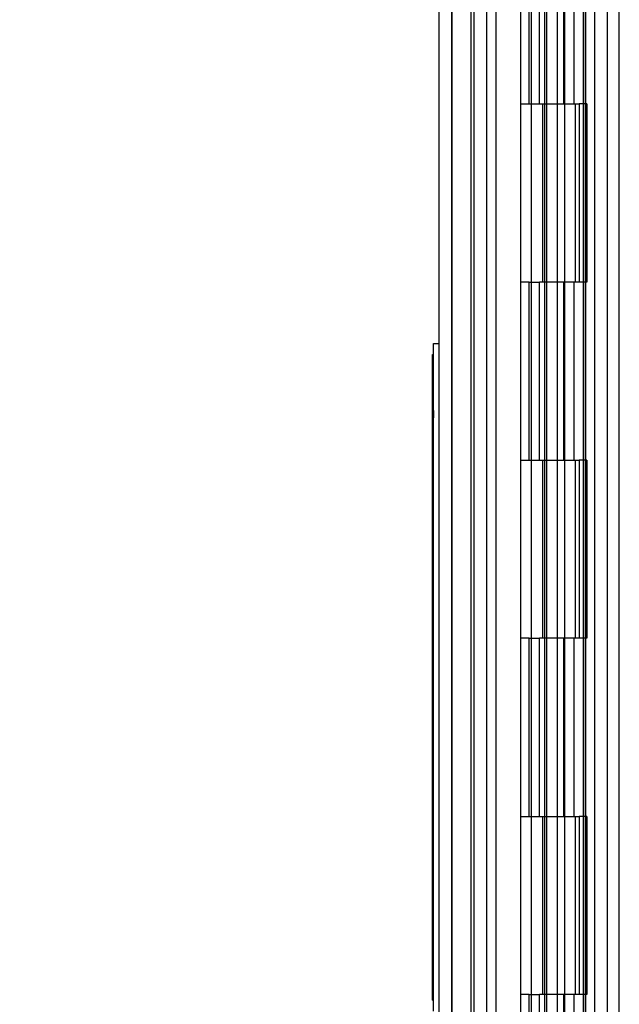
# Model space of a CAD drawing. Header units: inches. Extents: x 1 to 240, y -1 to 159.
# Tile 60 of 103: x 113.49 to 116.86, y 76.98 to 82.51. Entities that reach past the tile are written whole.
import ezdxf
from ezdxf.enums import TextEntityAlignment as Align
from ezdxf.lldxf.tags import DXFTag

# ---------------------------------------------------------------- set-up
doc = ezdxf.new("R2010")
doc.units = ezdxf.units.IN
doc.header["$MEASUREMENT"] = 0
for name, color, linetype in [('COM43581', 7, 'Continuous'), ('COM70219', 7, 'Continuous'), ('COM70657-10', 7, 'Continuous'), ('COM70658-6', 7, 'Continuous'), ('COM70662-26C', 7, 'Continuous'), ('Default', 7, 'Continuous'), ('HNG10620-26B', 7, 'Continuous'), ('HNG10620-26P', 7, 'Continuous'), ('LAB20180', 7, 'Continuous')]:
    doc.layers.add(name, color=color, linetype=linetype)
doc.styles.add('SEACAD_Times_New_Roman', font='times.ttf')
tags = doc.linetypes.add('HIDDEN2', pattern=[0.1875, 0.125, -0.0625]).pattern_tags.tags
tags[6:7] = [DXFTag(74, 4), DXFTag(75, 0), DXFTag(340, '0'), DXFTag(46, 0.0), DXFTag(50, 0.0), DXFTag(44, 0.0), DXFTag(45, 0.0)]
tags[4:5] = [DXFTag(74, 4), DXFTag(75, 0), DXFTag(340, '0'), DXFTag(46, 0.0), DXFTag(50, 0.0), DXFTag(44, 0.0), DXFTag(45, 0.0)]
doc.dimstyles.new('HAMMOND_(STH_-_240x160)', dxfattribs={"dimtxt": 1, "dimasz": 1.25, "dimexe": 0.5, "dimexo": 0.5, "dimgap": 0.25, "dimtad": 0, "dimtih": 1, "dimtoh": 1, "dimzin": 0, "dimdsep": 46, "dimtxsty": 'SEACAD_Times_New_Roman', "dimblk1": '_SE_FILLED', "dimblk2": '_SE_FILLED', "dimsah": 1, "dimcen": 0.5, "dimadec": 0, "dimazin": 0, "dimtfac": 0.8, "dimtofl": 0, "dimtmove": 0, "dimatfit": 3, "dimfxl": 1, "dimtolj": 1, "dimtzin": 0, "dimarcsym": 0})

# ---------------------------------------------------------------- blocks, each defined once
blk = doc.blocks.new('SE3')
at = {"layer": 'COM43581', "color": 7, "linetype": 'Continuous'}
blk.add_line((116.7234, 97.9313), (116.7234, 68.1447), dxfattribs=at)
at = {"layer": 'COM43581', "color": 7, "linetype": 'HIDDEN2'}
for p, q in [((116.7954, 97.9313), (116.7954, 68.1447)), ((116.0454, 96.7844), (116.0454, 69.2916)), ((116.1174, 96.7844), (116.1174, 69.2916))]:
    blk.add_line(p, q, dxfattribs=at)
at = {"layer": 'COM70219', "color": 7, "linetype": 'HIDDEN2'}
for p, q in [((115.9212, 69.603), (115.9212, 96.473)), ((115.9222, 69.603), (115.9222, 96.473)), ((115.9242, 69.603), (115.9242, 96.473)), ((116.1702, 69.603), (116.1702, 96.473))]:
    blk.add_line(p, q, dxfattribs=at)
at = {"layer": 'COM70657-10', "color": 7, "linetype": 'Continuous'}
for p, q in [((115.8482, 97.024), (115.8482, 69.052)), ((116.6602, 97.0599), (116.6602, 69.0161))]:
    blk.add_line(p, q, dxfattribs=at)
at = {"layer": 'COM70657-10', "color": 7, "linetype": 'HIDDEN2'}
for p, q in [((115.9202, 97.024), (115.9202, 69.052)), ((116.4422, 97.0599), (116.4422, 69.0161))]:
    blk.add_line(p, q, dxfattribs=at)
at = {"layer": 'COM70658-6', "color": 7, "linetype": 'HIDDEN2'}
for p, q in [((116.6752, 75.3215), (116.6752, 93.8863)), ((116.8627, 73.9262), (116.8627, 87.6305))]:
    blk.add_line(p, q, dxfattribs=at)
at = {"layer": 'COM70662-26C', "color": 7, "linetype": 'HIDDEN2'}
for p, q in [((116.0282, 96.038), (116.0282, 70.038)), ((116.4561, 70.038), (116.4561, 96.038)), ((116.5161, 70.038), (116.5161, 96.038)), ((116.3567, 82.038), (116.3567, 83.038)), ((116.4144, 82.038), (116.4144, 83.038)), ((116.3084, 82.038), (116.3143, 82.038)), ((116.3084, 82.038), (116.3084, 81.038)), ((116.3143, 82.038), (116.3567, 82.038)), ((116.3567, 82.038), (116.4144, 82.038)), ((116.3684, 82.038), (116.3684, 81.038)), ((116.4306, 82.038), (116.4306, 81.038)), ((116.4306, 82.038), (116.6146, 82.038)), ((116.4429, 82.038), (116.4429, 81.038)), ((116.5559, 81.038), (116.5559, 82.038)), ((116.6159, 81.038), (116.6159, 82.038)), ((116.3143, 81.038), (116.3084, 81.038)), ((116.3567, 81.038), (116.3143, 81.038)), ((116.3567, 81.038), (116.4144, 81.038)), ((116.3567, 80.038), (116.3567, 81.038)), ((116.4144, 80.038), (116.4144, 81.038)), ((116.6146, 81.038), (116.4306, 81.038)), ((116.3084, 80.038), (116.3143, 80.038)), ((116.3084, 80.038), (116.3084, 79.038)), ((116.3143, 80.038), (116.3567, 80.038)), ((116.3567, 80.038), (116.4144, 80.038)), ((116.3684, 80.038), (116.3684, 79.038)), ((116.4306, 80.038), (116.4306, 79.038)), ((116.4306, 80.038), (116.6146, 80.038)), ((116.4429, 80.038), (116.4429, 79.038)), ((116.5559, 79.038), (116.5559, 80.038)), ((116.6159, 79.038), (116.6159, 80.038)), ((116.3143, 79.038), (116.3084, 79.038)), ((116.3567, 79.038), (116.3143, 79.038)), ((116.3567, 79.038), (116.4144, 79.038)), ((116.3567, 78.038), (116.3567, 79.038)), ((116.4144, 78.038), (116.4144, 79.038)), ((116.6146, 79.038), (116.4306, 79.038)), ((116.3084, 78.038), (116.3143, 78.038)), ((116.3084, 78.038), (116.3084, 77.038)), ((116.3143, 78.038), (116.3567, 78.038)), ((116.3567, 78.038), (116.4144, 78.038)), ((116.3684, 78.038), (116.3684, 77.038)), ((116.4306, 78.038), (116.4306, 77.038)), ((116.4306, 78.038), (116.6146, 78.038)), ((116.4429, 78.038), (116.4429, 77.038)), ((116.5559, 77.038), (116.5559, 78.038)), ((116.6159, 77.038), (116.6159, 78.038)), ((116.3143, 77.038), (116.3084, 77.038)), ((116.3567, 77.038), (116.3143, 77.038)), ((116.3567, 77.038), (116.4144, 77.038)), ((116.3567, 76.038), (116.3567, 77.038)), ((116.4144, 76.038), (116.4144, 77.038)), ((116.6146, 77.038), (116.4306, 77.038))]:
    blk.add_line(p, q, dxfattribs=at)
at = {"layer": 'HNG10620-26B', "color": 7, "linetype": 'HIDDEN2'}
for p, q in [((116.6634, 70.038), (116.6634, 96.038)), ((116.3084, 83.038), (116.3084, 82.038)), ((116.3684, 83.038), (116.3684, 82.038)), ((116.5517, 82.038), (116.5517, 83.038)), ((116.609, 82.038), (116.609, 83.038)), ((116.3084, 82.038), (116.3143, 82.038)), ((116.4144, 82.038), (116.609, 82.038)), ((116.6146, 82.038), (116.6371, 82.038)), ((116.6795, 82.038), (116.6371, 82.038)), ((116.6371, 82.038), (116.6371, 81.038)), ((116.6795, 82.038), (116.6795, 81.038)), ((116.3143, 81.038), (116.3084, 81.038)), ((116.3084, 81.038), (116.3084, 80.038)), ((116.3684, 81.038), (116.3684, 80.038)), ((116.609, 81.038), (116.4144, 81.038)), ((116.5517, 80.038), (116.5517, 81.038)), ((116.609, 80.038), (116.609, 81.038)), ((116.6371, 81.038), (116.6146, 81.038)), ((116.6795, 81.038), (116.6371, 81.038)), ((116.3084, 80.038), (116.3143, 80.038)), ((116.4144, 80.038), (116.609, 80.038)), ((116.6146, 80.038), (116.6371, 80.038)), ((116.6795, 80.038), (116.6371, 80.038)), ((116.6371, 80.038), (116.6371, 79.038)), ((116.6795, 80.038), (116.6795, 79.038)), ((116.3143, 79.038), (116.3084, 79.038)), ((116.3084, 79.038), (116.3084, 78.038)), ((116.3684, 79.038), (116.3684, 78.038)), ((116.609, 79.038), (116.4144, 79.038)), ((116.5517, 78.038), (116.5517, 79.038)), ((116.609, 78.038), (116.609, 79.038)), ((116.6371, 79.038), (116.6146, 79.038)), ((116.6795, 79.038), (116.6371, 79.038)), ((116.3084, 78.038), (116.3143, 78.038)), ((116.4144, 78.038), (116.609, 78.038)), ((116.6146, 78.038), (116.6371, 78.038)), ((116.6795, 78.038), (116.6371, 78.038)), ((116.6371, 78.038), (116.6371, 77.038)), ((116.6795, 78.038), (116.6795, 77.038)), ((116.3143, 77.038), (116.3084, 77.038)), ((116.3084, 77.038), (116.3084, 76.038)), ((116.3684, 77.038), (116.3684, 76.038)), ((116.609, 77.038), (116.4144, 77.038)), ((116.5517, 76.038), (116.5517, 77.038)), ((116.609, 76.038), (116.609, 77.038)), ((116.6371, 77.038), (116.6146, 77.038)), ((116.6795, 77.038), (116.6371, 77.038))]:
    blk.add_line(p, q, dxfattribs=at)
at = {"layer": 'HNG10620-26P', "color": 7, "linetype": 'HIDDEN2'}
for p, q in [((116.3684, 95.5991), (116.3684, 70.038)), ((116.5559, 70.038), (116.5559, 95.5991))]:
    blk.add_line(p, q, dxfattribs=at)
at = {"layer": 'LAB20180', "color": 7, "linetype": 'Continuous'}
for p, q in [((115.8182, 76.944), (115.8182, 80.694)), ((115.8182, 80.694), (115.8482, 80.694)), ((115.8132, 80.6315), (115.8182, 80.6315)), ((115.8132, 80.506), (115.8132, 80.6315)), ((115.8132, 77.132), (115.8132, 80.506)), ((115.8132, 80.4815), (115.8126, 80.4815)), ((115.8132, 80.4681), (115.8126, 80.4681)), ((115.8126, 80.3746), (115.8132, 80.3746)), ((115.8126, 80.3615), (115.8132, 80.3615)), ((115.8132, 80.3326), (115.8126, 80.3326)), ((115.8132, 80.3192), (115.8126, 80.3192)), ((115.8126, 80.2265), (115.8132, 80.2265)), ((115.8126, 80.2256), (115.8132, 80.2256)), ((115.8126, 80.2126), (115.8132, 80.2126)), ((115.8132, 79.9762), (115.8126, 79.9762)), ((115.8132, 79.9651), (115.8126, 79.9651)), ((115.8132, 79.9649), (115.8126, 79.9649)), ((115.8126, 79.8879), (115.8132, 79.8879)), ((115.8126, 79.8876), (115.8132, 79.8876)), ((115.8126, 79.8871), (115.8132, 79.8871)), ((115.8126, 79.8763), (115.8132, 79.8763)), ((115.8132, 79.8372), (115.8126, 79.8372)), ((115.8132, 79.8263), (115.8126, 79.8263)), ((115.8132, 79.826), (115.8126, 79.826)), ((115.8132, 79.8258), (115.8126, 79.8258)), ((115.8126, 79.7486), (115.8132, 79.7486)), ((115.8126, 79.7481), (115.8132, 79.7481)), ((115.8126, 79.7372), (115.8132, 79.7372)), ((115.8132, 79.6982), (115.8126, 79.6982)), ((115.8132, 79.6872), (115.8126, 79.6872)), ((115.8126, 79.6098), (115.8132, 79.6098)), ((115.8126, 79.6096), (115.8132, 79.6096)), ((115.8126, 79.5982), (115.8132, 79.5982)), ((115.8132, 79.5591), (115.8126, 79.5591)), ((115.8132, 79.5482), (115.8126, 79.5482)), ((115.8132, 79.548), (115.8126, 79.548)), ((115.8126, 79.4705), (115.8132, 79.4705)), ((115.8126, 79.4701), (115.8132, 79.4701)), ((115.8126, 79.4591), (115.8132, 79.4591)), ((115.8132, 79.4201), (115.8126, 79.4201)), ((115.8132, 79.409), (115.8126, 79.409)), ((115.8132, 79.3647), (115.8126, 79.3647)), ((115.8132, 79.3647), (115.8126, 79.3647)), ((115.8126, 79.3317), (115.8132, 79.3317)), ((115.8126, 79.331), (115.8132, 79.331)), ((115.8126, 79.3201), (115.8132, 79.3201)), ((115.8132, 79.281), (115.8126, 79.281)), ((115.8132, 79.2699), (115.8126, 79.2699)), ((115.8132, 79.2697), (115.8126, 79.2697)), ((115.8126, 79.1927), (115.8132, 79.1927)), ((115.8126, 79.1924), (115.8132, 79.1924)), ((115.8126, 79.192), (115.8132, 79.192)), ((115.8126, 79.1811), (115.8132, 79.1811)), ((115.8132, 79.142), (115.8126, 79.142)), ((115.8132, 79.1311), (115.8126, 79.1311)), ((115.8132, 79.1309), (115.8126, 79.1309)), ((115.8132, 79.1307), (115.8126, 79.1307)), ((115.8126, 79.0537), (115.8132, 79.0537)), ((115.8126, 79.0534), (115.8132, 79.0534)), ((115.8126, 79.053), (115.8132, 79.053)), ((115.8126, 79.0421), (115.8132, 79.0421)), ((115.8132, 79.003), (115.8126, 79.003)), ((115.8132, 78.9921), (115.8126, 78.9921)), ((115.8132, 78.9919), (115.8126, 78.9919)), ((115.8126, 78.9147), (115.8132, 78.9147)), ((115.8126, 78.9144), (115.8132, 78.9144)), ((115.8126, 78.914), (115.8132, 78.914)), ((115.8126, 78.9031), (115.8132, 78.9031)), ((115.8132, 78.864), (115.8126, 78.864)), ((115.8132, 78.8529), (115.8126, 78.8529)), ((115.8126, 78.7749), (115.8132, 78.7749)), ((115.8126, 78.764), (115.8132, 78.764)), ((115.8132, 78.514), (115.8126, 78.514)), ((115.8132, 78.5004), (115.8126, 78.5004)), ((115.8132, 78.5001), (115.8126, 78.5001)), ((115.8126, 78.4035), (115.8132, 78.4035)), ((115.8126, 78.4026), (115.8132, 78.4026)), ((115.8126, 78.389), (115.8132, 78.389)), ((115.8132, 78.3589), (115.8126, 78.3589)), ((115.8132, 78.3449), (115.8126, 78.3449)), ((115.8126, 78.2475), (115.8132, 78.2475)), ((115.8126, 78.2339), (115.8132, 78.2339)), ((115.8132, 78.044), (115.8126, 78.044)), ((115.8132, 78.0337), (115.8126, 78.0337)), ((115.8132, 78.0335), (115.8126, 78.0335)), ((115.8132, 78.0333), (115.8126, 78.0333)), ((115.8126, 77.9602), (115.8132, 77.9602)), ((115.8126, 77.9598), (115.8132, 77.9598)), ((115.8126, 77.9511), (115.8132, 77.9511)), ((115.8126, 77.9495), (115.8132, 77.9495)), ((115.8132, 77.9118), (115.8126, 77.9118)), ((115.8132, 77.9012), (115.8126, 77.9012)), ((115.8126, 77.8283), (115.8132, 77.8283)), ((115.8126, 77.8276), (115.8132, 77.8276)), ((115.8126, 77.8173), (115.8132, 77.8173)), ((115.8132, 77.7795), (115.8126, 77.7795)), ((115.8132, 77.7692), (115.8126, 77.7692)), ((115.8132, 77.769), (115.8126, 77.769)), ((115.8132, 77.7688), (115.8126, 77.7688)), ((115.8126, 77.696), (115.8132, 77.696)), ((115.8126, 77.6958), (115.8132, 77.6958)), ((115.8126, 77.6954), (115.8132, 77.6954)), ((115.8126, 77.685), (115.8132, 77.685)), ((115.8126, 77.5638), (115.8132, 77.5638)), ((115.8126, 77.5528), (115.8132, 77.5528)), ((115.8132, 77.515), (115.8126, 77.515)), ((115.8132, 77.5047), (115.8126, 77.5047)), ((115.8132, 77.5046), (115.8126, 77.5046)), ((115.8132, 77.5043), (115.8126, 77.5043)), ((115.8132, 77.4627), (115.8126, 77.4627)), ((115.8132, 77.4627), (115.8126, 77.4627)), ((115.8126, 77.4313), (115.8132, 77.4313)), ((115.8126, 77.4309), (115.8132, 77.4309)), ((115.8126, 77.4206), (115.8132, 77.4206)), ((115.8132, 77.3828), (115.8126, 77.3828)), ((115.8132, 77.3723), (115.8126, 77.3723)), ((115.8132, 77.3721), (115.8126, 77.3721)), ((115.8126, 77.2993), (115.8132, 77.2993)), ((115.8126, 77.2991), (115.8132, 77.2991)), ((115.8126, 77.2986), (115.8132, 77.2986)), ((115.8126, 77.2883), (115.8132, 77.2883)), ((115.8132, 77.245), (115.8126, 77.245)), ((115.8132, 77.2345), (115.8126, 77.2345)), ((115.8132, 77.2343), (115.8126, 77.2343)), ((115.8132, 77.1927), (115.8126, 77.1927)), ((115.8126, 77.1612), (115.8132, 77.1612)), ((115.8126, 77.1608), (115.8132, 77.1608)), ((115.8126, 77.1505), (115.8132, 77.1505)), ((115.8132, 77.0065), (115.8132, 77.132)), ((115.8132, 77.0065), (115.8182, 77.0065))]:
    blk.add_line(p, q, dxfattribs=at)
at = {"layer": 'LAB20180', "color": 7, "linetype": 'HIDDEN2'}
for p, q in [((115.8132, 80.6085), (115.8182, 80.6085)), ((115.8189, 80.4815), (115.8132, 80.4815)), ((115.8189, 80.4681), (115.8132, 80.4681)), ((115.8132, 80.4163), (115.8182, 80.4163)), ((115.8132, 80.3746), (115.8189, 80.3746)), ((115.8132, 80.3634), (115.8182, 80.3634)), ((115.8132, 80.3615), (115.8189, 80.3615)), ((115.8189, 80.3326), (115.8132, 80.3326)), ((115.8132, 80.3306), (115.8182, 80.3306)), ((115.8189, 80.3192), (115.8132, 80.3192)), ((115.8132, 80.317), (115.8182, 80.317)), ((115.8132, 80.2813), (115.8182, 80.2813)), ((115.8132, 80.2676), (115.8182, 80.2676)), ((115.8132, 80.2674), (115.8182, 80.2674)), ((115.8182, 80.3178), (115.8182, 80.2794)), ((115.8182, 80.317), (115.8182, 80.2753)), ((115.8182, 80.317), (115.8182, 80.2753)), ((115.8132, 80.2281), (115.8182, 80.2281)), ((115.8132, 80.2265), (115.8189, 80.2265)), ((115.8132, 80.2256), (115.8189, 80.2256)), ((115.8132, 80.2144), (115.8182, 80.2144)), ((115.8132, 80.2126), (115.8189, 80.2126)), ((115.8132, 80.129), (115.8182, 80.129)), ((115.8132, 80.119), (115.8182, 80.119)), ((115.8189, 79.9762), (115.8132, 79.9762)), ((115.8189, 79.9651), (115.8132, 79.9651)), ((115.8189, 79.9649), (115.8132, 79.9649)), ((115.8182, 79.9319), (115.8182, 79.964)), ((115.8132, 79.8879), (115.8189, 79.8879)), ((115.8132, 79.8876), (115.8189, 79.8876)), ((115.8132, 79.8871), (115.8189, 79.8871)), ((115.8132, 79.8763), (115.8189, 79.8763)), ((115.8189, 79.8372), (115.8132, 79.8372)), ((115.8132, 79.8356), (115.8182, 79.8356)), ((115.8189, 79.8263), (115.8132, 79.8263)), ((115.8189, 79.826), (115.8132, 79.826)), ((115.8189, 79.8258), (115.8132, 79.8258)), ((115.8182, 79.8248), (115.8182, 79.8249)), ((115.8132, 79.8242), (115.8182, 79.8242)), ((115.8132, 79.8239), (115.8182, 79.8239)), ((115.8132, 79.809), (115.8182, 79.809)), ((115.8132, 79.8061), (115.8182, 79.8061)), ((115.8132, 79.7964), (115.8182, 79.7964)), ((115.8132, 79.7958), (115.8182, 79.7958)), ((115.8132, 79.7945), (115.8182, 79.7945)), ((115.8132, 79.7879), (115.8182, 79.7879)), ((115.8132, 79.7876), (115.8182, 79.7876)), ((115.8132, 79.7844), (115.8182, 79.7844)), ((115.8132, 79.7831), (115.8182, 79.7831)), ((115.8132, 79.7727), (115.8182, 79.7727)), ((115.8132, 79.7724), (115.8182, 79.7724)), ((115.8132, 79.7695), (115.8182, 79.7695)), ((115.8182, 79.7895), (115.8182, 79.8242)), ((115.8182, 79.7895), (115.8182, 79.8242)), ((115.8132, 79.7523), (115.8182, 79.7523)), ((115.8132, 79.7502), (115.8182, 79.7502)), ((115.8132, 79.7486), (115.8189, 79.7486)), ((115.8132, 79.7481), (115.8189, 79.7481)), ((115.8132, 79.7388), (115.8182, 79.7388)), ((115.8132, 79.7372), (115.8189, 79.7372)), ((115.8189, 79.6982), (115.8132, 79.6982)), ((115.8189, 79.6872), (115.8132, 79.6872)), ((115.8132, 79.6098), (115.8189, 79.6098)), ((115.8132, 79.6096), (115.8189, 79.6096)), ((115.8132, 79.5982), (115.8189, 79.5982)), ((115.8189, 79.5591), (115.8132, 79.5591)), ((115.8132, 79.5575), (115.8132, 79.5048)), ((115.8189, 79.5482), (115.8132, 79.5482)), ((115.8189, 79.548), (115.8132, 79.548)), ((115.8132, 79.5048), (115.8182, 79.5048)), ((115.8182, 79.5148), (115.8182, 79.5469)), ((115.8182, 79.5114), (115.8182, 79.5461)), ((115.8132, 79.4705), (115.8189, 79.4705)), ((115.8132, 79.4701), (115.8189, 79.4701)), ((115.8132, 79.4608), (115.8182, 79.4608)), ((115.8132, 79.4591), (115.8189, 79.4591)), ((115.8189, 79.4201), (115.8132, 79.4201)), ((115.8132, 79.4185), (115.8132, 79.3746)), ((115.8132, 79.4185), (115.8132, 79.3658)), ((115.8132, 79.4185), (115.8182, 79.4185)), ((115.8189, 79.409), (115.8132, 79.409)), ((115.8182, 79.3758), (115.8182, 79.4078)), ((115.8182, 79.3758), (115.8182, 79.4078)), ((115.8182, 79.3758), (115.8182, 79.4078)), ((115.8182, 79.3758), (115.8182, 79.4078)), ((115.8189, 79.3647), (115.8132, 79.3647)), ((115.8189, 79.3647), (115.8132, 79.3647)), ((115.8132, 79.3317), (115.8189, 79.3317)), ((115.8132, 79.331), (115.8189, 79.331)), ((115.8132, 79.3201), (115.8189, 79.3201)), ((115.8189, 79.281), (115.8132, 79.281)), ((115.8132, 79.2795), (115.8182, 79.2795)), ((115.8189, 79.2699), (115.8132, 79.2699)), ((115.8189, 79.2697), (115.8132, 79.2697)), ((115.8132, 79.2681), (115.8182, 79.2681)), ((115.8132, 79.2384), (115.8182, 79.2384)), ((115.8132, 79.227), (115.8182, 79.227)), ((115.8132, 79.2268), (115.8182, 79.2268)), ((115.8182, 79.2367), (115.8182, 79.2688)), ((115.8182, 79.2367), (115.8182, 79.2688)), ((115.8182, 79.2333), (115.8182, 79.2681)), ((115.8182, 79.2333), (115.8182, 79.2681)), ((115.8182, 79.2333), (115.8182, 79.2681)), ((115.8132, 79.1941), (115.8182, 79.1941)), ((115.8132, 79.1927), (115.8189, 79.1927)), ((115.8132, 79.1924), (115.8189, 79.1924)), ((115.8132, 79.192), (115.8189, 79.192)), ((115.8132, 79.1827), (115.8182, 79.1827)), ((115.8132, 79.1811), (115.8189, 79.1811)), ((115.8189, 79.142), (115.8132, 79.142)), ((115.8132, 79.1404), (115.8182, 79.1404)), ((115.8189, 79.1311), (115.8132, 79.1311)), ((115.8189, 79.1309), (115.8132, 79.1309)), ((115.8189, 79.1307), (115.8132, 79.1307)), ((115.8132, 79.1304), (115.8182, 79.1304)), ((115.8132, 79.1291), (115.8182, 79.1291)), ((115.8132, 79.1198), (115.8182, 79.1198)), ((115.8182, 79.0977), (115.8182, 79.1298)), ((115.8132, 79.0877), (115.8182, 79.0877)), ((115.8132, 79.0834), (115.8182, 79.0834)), ((115.8132, 79.073), (115.8182, 79.073)), ((115.8132, 79.0644), (115.8182, 79.0644)), ((115.8132, 79.0537), (115.8189, 79.0537)), ((115.8132, 79.0534), (115.8189, 79.0534)), ((115.8132, 79.053), (115.8189, 79.053)), ((115.8132, 79.0437), (115.8182, 79.0437)), ((115.8132, 79.0421), (115.8189, 79.0421)), ((115.8132, 79.0257), (115.8182, 79.0257)), ((115.8132, 79.0073), (115.8182, 79.0073)), ((115.8189, 79.003), (115.8132, 79.003)), ((115.8132, 79.0014), (115.8132, 78.9487)), ((115.8189, 78.9921), (115.8132, 78.9921)), ((115.8189, 78.9919), (115.8132, 78.9919)), ((115.8132, 78.9487), (115.8182, 78.9487)), ((115.8182, 78.9587), (115.8182, 78.9907)), ((115.8182, 78.9587), (115.8182, 78.9907)), ((115.8182, 78.9553), (115.8182, 78.9901)), ((115.8132, 78.9147), (115.8189, 78.9147)), ((115.8132, 78.9144), (115.8189, 78.9144)), ((115.8132, 78.914), (115.8189, 78.914)), ((115.8132, 78.9046), (115.8182, 78.9046)), ((115.8132, 78.9031), (115.8189, 78.9031)), ((115.8189, 78.864), (115.8132, 78.864)), ((115.8132, 78.8624), (115.8182, 78.8624)), ((115.8189, 78.8529), (115.8132, 78.8529)), ((115.8132, 78.8511), (115.8182, 78.8511)), ((115.8182, 78.8197), (115.8182, 78.8517)), ((115.8182, 78.8163), (115.8182, 78.8511)), ((115.8132, 78.8212), (115.8182, 78.8212)), ((115.8132, 78.8099), (115.8182, 78.8099)), ((115.8132, 78.8097), (115.8182, 78.8097)), ((115.8132, 78.777), (115.8182, 78.777)), ((115.8132, 78.7749), (115.8189, 78.7749)), ((115.8132, 78.7656), (115.8182, 78.7656)), ((115.8132, 78.764), (115.8189, 78.764)), ((115.8189, 78.514), (115.8132, 78.514)), ((115.8132, 78.512), (115.8182, 78.512)), ((115.8189, 78.5004), (115.8132, 78.5004)), ((115.8189, 78.5001), (115.8132, 78.5001)), ((115.8132, 78.4861), (115.8182, 78.4861)), ((115.8132, 78.4169), (115.8182, 78.4169)), ((115.8132, 78.4035), (115.8189, 78.4035)), ((115.8132, 78.4026), (115.8189, 78.4026)), ((115.8132, 78.391), (115.8182, 78.391)), ((115.8132, 78.389), (115.8189, 78.389)), ((115.8189, 78.3589), (115.8132, 78.3589)), ((115.8132, 78.3569), (115.8182, 78.3569)), ((115.8189, 78.3449), (115.8132, 78.3449)), ((115.8132, 78.331), (115.8182, 78.331)), ((115.8132, 78.2617), (115.8182, 78.2617)), ((115.8132, 78.2475), (115.8189, 78.2475)), ((115.8132, 78.2358), (115.8182, 78.2358)), ((115.8132, 78.2339), (115.8189, 78.2339)), ((115.8132, 78.159), (115.8182, 78.159)), ((115.8132, 78.149), (115.8182, 78.149)), ((115.8189, 78.044), (115.8132, 78.044)), ((115.8132, 78.0425), (115.8182, 78.0425)), ((115.8189, 78.0337), (115.8132, 78.0337)), ((115.8189, 78.0335), (115.8132, 78.0335)), ((115.8189, 78.0333), (115.8132, 78.0333)), ((115.8132, 78.0318), (115.8182, 78.0318)), ((115.8132, 78.0036), (115.8182, 78.0036)), ((115.8132, 77.9997), (115.8182, 77.9997)), ((115.8132, 77.9929), (115.8182, 77.9929)), ((115.8132, 77.9618), (115.8182, 77.9618)), ((115.8132, 77.9602), (115.8189, 77.9602)), ((115.8132, 77.9598), (115.8189, 77.9598)), ((115.8132, 77.9511), (115.8182, 77.9511)), ((115.8132, 77.9495), (115.8189, 77.9495)), ((115.8182, 77.9618), (115.8182, 77.9933)), ((115.8182, 77.9511), (115.8189, 77.9511)), ((115.8189, 77.9118), (115.8132, 77.9118)), ((115.8132, 77.9102), (115.8182, 77.9102)), ((115.8189, 77.9012), (115.8132, 77.9012)), ((115.8132, 77.8995), (115.8182, 77.8995)), ((115.8132, 77.8907), (115.8182, 77.8907)), ((115.8182, 77.8699), (115.8182, 77.9001)), ((115.8132, 77.8727), (115.8182, 77.8727)), ((115.8132, 77.8714), (115.8182, 77.8714)), ((115.8132, 77.8619), (115.8182, 77.8619)), ((115.8132, 77.8606), (115.8182, 77.8606)), ((115.8132, 77.8384), (115.8182, 77.8384)), ((115.8132, 77.8295), (115.8182, 77.8295)), ((115.8132, 77.8283), (115.8189, 77.8283)), ((115.8132, 77.8276), (115.8189, 77.8276)), ((115.8132, 77.8188), (115.8182, 77.8188)), ((115.8132, 77.8173), (115.8189, 77.8173)), ((115.8189, 77.7795), (115.8132, 77.7795)), ((115.8189, 77.7692), (115.8132, 77.7692)), ((115.8189, 77.769), (115.8132, 77.769)), ((115.8189, 77.7688), (115.8132, 77.7688)), ((115.8182, 77.7679), (115.8182, 77.7679)), ((115.8132, 77.696), (115.8189, 77.696)), ((115.8132, 77.6958), (115.8189, 77.6958)), ((115.8132, 77.6954), (115.8189, 77.6954)), ((115.8132, 77.685), (115.8189, 77.685)), ((115.8132, 77.6458), (115.8182, 77.6458)), ((115.8132, 77.635), (115.8182, 77.635)), ((115.8182, 77.6054), (115.8182, 77.6357)), ((115.8182, 77.6054), (115.8182, 77.6357)), ((115.8182, 77.6054), (115.8182, 77.6357)), ((115.8182, 77.6022), (115.8182, 77.635)), ((115.8182, 77.6022), (115.8182, 77.635)), ((115.8132, 77.5638), (115.8189, 77.5638)), ((115.8132, 77.5543), (115.8182, 77.5543)), ((115.8132, 77.5528), (115.8189, 77.5528)), ((115.8132, 77.5365), (115.8182, 77.5365)), ((115.8132, 77.5296), (115.8182, 77.5296)), ((115.8132, 77.5191), (115.8182, 77.5191)), ((115.8189, 77.515), (115.8132, 77.515)), ((115.8132, 77.5136), (115.8182, 77.5136)), ((115.8189, 77.5047), (115.8132, 77.5047)), ((115.8189, 77.5046), (115.8132, 77.5046)), ((115.8189, 77.5043), (115.8132, 77.5043)), ((115.8182, 77.4732), (115.8182, 77.5035)), ((115.8182, 77.4732), (115.8182, 77.5035)), ((115.8132, 77.494), (115.8182, 77.494)), ((115.8189, 77.4627), (115.8132, 77.4627)), ((115.8189, 77.4627), (115.8132, 77.4627)), ((115.8132, 77.4416), (115.8182, 77.4416)), ((115.8132, 77.4313), (115.8189, 77.4313)), ((115.8132, 77.4309), (115.8189, 77.4309)), ((115.8132, 77.4221), (115.8182, 77.4221)), ((115.8132, 77.4206), (115.8189, 77.4206)), ((115.8189, 77.3828), (115.8132, 77.3828)), ((115.8132, 77.3813), (115.8182, 77.3813)), ((115.8189, 77.3723), (115.8132, 77.3723)), ((115.8189, 77.3721), (115.8132, 77.3721)), ((115.8132, 77.3706), (115.8182, 77.3706)), ((115.8132, 77.3555), (115.8182, 77.3555)), ((115.8132, 77.3547), (115.8182, 77.3547)), ((115.8182, 77.3409), (115.8182, 77.3712)), ((115.8182, 77.3377), (115.8182, 77.3706)), ((115.8182, 77.3377), (115.8182, 77.3706)), ((115.8132, 77.2993), (115.8189, 77.2993)), ((115.8132, 77.2991), (115.8189, 77.2991)), ((115.8132, 77.2986), (115.8189, 77.2986)), ((115.8132, 77.2899), (115.8182, 77.2899)), ((115.8132, 77.2883), (115.8189, 77.2883)), ((115.8132, 77.2828), (115.8182, 77.2828)), ((115.8189, 77.245), (115.8132, 77.245)), ((115.8132, 77.2435), (115.8132, 77.1937)), ((115.8189, 77.2345), (115.8132, 77.2345)), ((115.8189, 77.2343), (115.8132, 77.2343)), ((115.8182, 77.2031), (115.8182, 77.2334)), ((115.8182, 77.2031), (115.8182, 77.2334)), ((115.8182, 77.1999), (115.8182, 77.2328)), ((115.8132, 77.1937), (115.8182, 77.1937)), ((115.8189, 77.1927), (115.8132, 77.1927)), ((115.8132, 77.1612), (115.8189, 77.1612)), ((115.8132, 77.1608), (115.8189, 77.1608)), ((115.8132, 77.152), (115.8182, 77.152)), ((115.8132, 77.1505), (115.8189, 77.1505)), ((115.8132, 77.0295), (115.8182, 77.0295))]:
    blk.add_line(p, q, dxfattribs=at)
blk = doc.blocks.new('DMBLK2870')
at = {"layer": 'Default', "linetype": 'Continuous'}
for points in [[(105.2778, 95.413), (105.6944, 95.413), (105.4861, 96.663)], [(105.2778, 70.663), (105.4861, 69.413), (105.6944, 70.663)]]:
    blk.add_hatch(color=7, dxfattribs=at).paths.add_polyline_path(points)
at = {"layer": 'Default', "color": 7, "linetype": 'Continuous'}
for p, q in [((115.6534, 96.663), (104.9861, 96.663)), ((105.4861, 96.663), (105.4861, 83.888)), ((105.4861, 79.188), (105.4861, 69.413)), ((115.6534, 69.413), (104.9861, 69.413))]:
    blk.add_line(p, q, dxfattribs=at)
at = {"layer": 'Default', "color": 7, "linetype": 'Continuous', "style": 'SEACAD_Times_New_Roman'}
for s, p in [('27.25', (103.7799, 83.538)), ('DOOR', (103.3889, 82.038)), ('OPENING', (102.2396, 80.538))]:
    blk.add_text(s, height=1, dxfattribs=at).set_placement(p, align=Align.TOP_LEFT)
blk = doc.blocks.new('_SE_FILLED')
at = {"color": 0}
blk.add_line((0, 0), (-1, 0), dxfattribs=at)
blk.add_solid([(0, 0), (-1, -0.1665), (-1, 0.1665), (0, 0)], dxfattribs=at)

msp = doc.modelspace()

# ---------------------------------------------------------------- block references
at = {"layer": 'Default'}
msp.add_blockref('SE3', (0, 0), dxfattribs=at)

# ---------------------------------------------------------------- dimensions: what is measured, and where the dimension line sits
at = {"layer": 'Default', "color": 7, "linetype": 'Continuous'}
dim = msp.add_linear_dim(base=(105.4861, 96.663), p1=(116.1534, 96.663), p2=(116.1534, 69.413), angle=270, text='\\A1;<>\\PDOOR\\XOPENING', dimstyle='HAMMOND_(STH_-_240x160)', dxfattribs=at)
dim.commit()
dim.dimension.update_dxf_attribs({"geometry": 'DMBLK2870', "text_midpoint": (105.4861, 83.038), "dimtype": 161})

doc.saveas('drawing.dxf')
